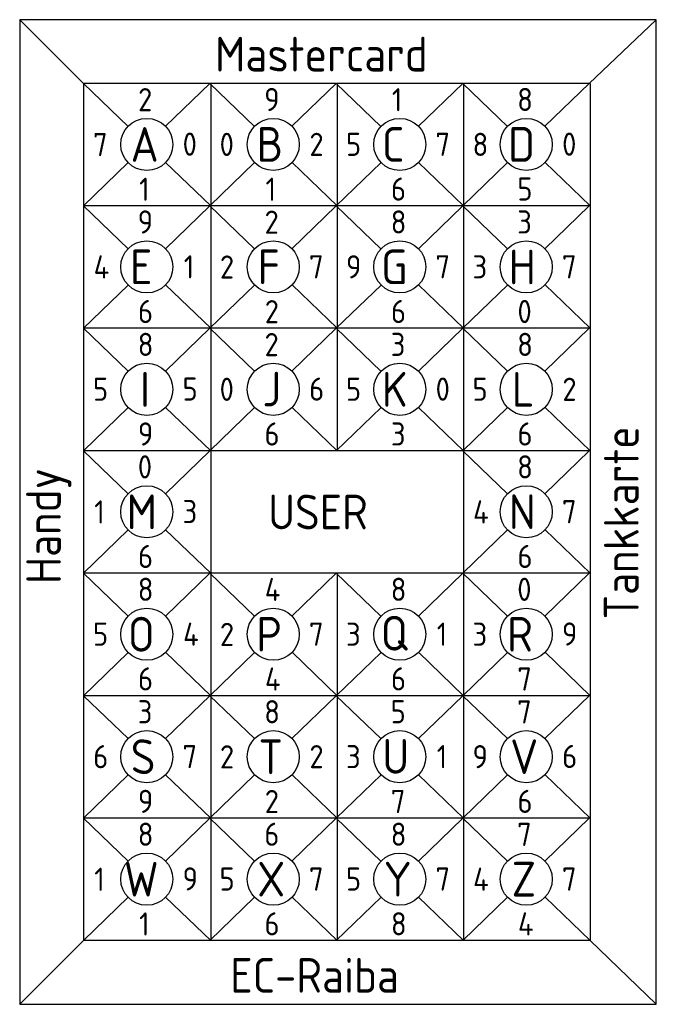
# Model space of a CAD drawing. Extents: x 0 to 55, y 0 to 85.
import ezdxf

# ---------------------------------------------------------------- set-up
doc = ezdxf.new("R2010")
doc.units = 0
doc.layers.add('AM_0', color=7, linetype='CONTINUOUS')
doc.styles.get("Standard").update_dxf_attribs({"font": 'ISOCP.SHX'})

msp = doc.modelspace()

# ---------------------------------------------------------------- linework, layer by layer
at = {"layer": 'AM_0'}
for p, q in [((5.5, 79.5), (0, 85)), ((55, 85), (49.208, 79.5)), ((49.281, 79.5), (5.5, 79.5)), ((5.5, 79.5), (5.5, 5.5)), ((5.5, 79.5), (9.359, 75.791)), ((16.427, 79.5), (12.599, 75.796)), ((16.427, 79.5), (20.286, 75.791)), ((16.5, 79.5), (16.5, 68.929)), ((27.354, 79.5), (23.526, 75.796)), ((27.354, 79.5), (31.213, 75.791)), ((27.427, 79.5), (27.427, 68.929)), ((38.281, 79.5), (34.453, 75.796)), ((38.281, 79.5), (42.141, 75.791)), ((38.354, 79.5), (38.354, 68.929)), ((49.208, 79.5), (45.38, 75.796)), ((49.281, 79.5), (49.281, 68.929)), ((9.365, 72.667), (5.5, 68.929)), ((12.604, 72.673), (16.5, 68.929)), ((20.292, 72.667), (16.427, 68.929)), ((23.531, 72.673), (27.427, 68.929)), ((31.219, 72.667), (27.354, 68.929)), ((34.458, 72.673), (38.354, 68.929)), ((42.146, 72.667), (38.281, 68.929)), ((45.385, 72.673), (49.281, 68.929)), ((16.5, 68.929), (5.5, 68.929)), ((5.5, 68.929), (9.359, 65.22)), ((16.427, 68.929), (12.599, 65.225)), ((27.427, 68.929), (16.427, 68.929)), ((16.427, 68.929), (20.286, 65.22)), ((16.5, 68.929), (16.5, 58.357)), ((27.354, 68.929), (23.526, 65.225)), ((38.354, 68.929), (27.354, 68.929)), ((27.354, 68.929), (31.213, 65.22)), ((27.427, 68.929), (27.427, 58.357)), ((38.281, 68.929), (34.453, 65.225)), ((49.281, 68.929), (38.281, 68.929)), ((38.281, 68.929), (42.141, 65.22)), ((38.354, 68.929), (38.354, 58.357)), ((49.208, 68.929), (45.38, 65.225)), ((49.281, 68.929), (49.281, 58.357)), ((9.365, 62.096), (5.5, 58.357)), ((12.604, 62.101), (16.5, 58.357)), ((20.292, 62.096), (16.427, 58.357)), ((23.531, 62.101), (27.427, 58.357)), ((31.219, 62.096), (27.354, 58.357)), ((34.458, 62.101), (38.354, 58.357)), ((42.146, 62.096), (38.281, 58.357)), ((45.385, 62.101), (49.281, 58.357)), ((16.5, 58.357), (5.5, 58.357)), ((5.5, 58.357), (9.359, 54.648)), ((16.427, 58.357), (12.599, 54.653)), ((27.427, 58.357), (16.427, 58.357)), ((16.427, 58.357), (20.286, 54.648)), ((16.5, 58.357), (16.5, 47.786)), ((27.354, 58.357), (23.526, 54.653)), ((38.354, 58.357), (27.354, 58.357)), ((27.354, 58.357), (31.213, 54.648)), ((27.427, 58.357), (27.427, 47.786)), ((38.281, 58.357), (34.453, 54.653)), ((49.281, 58.357), (38.281, 58.357)), ((38.281, 58.357), (42.141, 54.648)), ((38.354, 58.357), (38.354, 47.786)), ((49.208, 58.357), (45.38, 54.653)), ((49.281, 58.357), (49.281, 47.786)), ((9.365, 51.525), (5.5, 47.786)), ((12.604, 51.53), (16.5, 47.786)), ((20.292, 51.525), (16.427, 47.786)), ((23.531, 51.53), (27.427, 47.786)), ((31.219, 51.525), (27.354, 47.786)), ((34.458, 51.53), (38.354, 47.786)), ((42.146, 51.525), (38.281, 47.786)), ((45.385, 51.53), (49.281, 47.786)), ((16.5, 47.786), (5.5, 47.786)), ((5.5, 47.786), (9.359, 44.077)), ((16.427, 47.786), (12.599, 44.082)), ((27.427, 47.786), (16.427, 47.786)), ((16.5, 47.786), (16.5, 37.214)), ((38.354, 47.786), (27.354, 47.786)), ((49.281, 47.786), (38.281, 47.786)), ((38.281, 47.786), (42.141, 44.077)), ((38.354, 47.786), (38.354, 37.214)), ((49.208, 47.786), (45.38, 44.082)), ((49.281, 47.786), (49.281, 37.214)), ((9.365, 40.953), (5.5, 37.214)), ((12.604, 40.959), (16.5, 37.214)), ((42.146, 40.953), (38.281, 37.214)), ((45.385, 40.959), (49.281, 37.214)), ((16.5, 37.214), (5.5, 37.214)), ((5.5, 37.214), (9.359, 33.505)), ((16.427, 37.214), (12.599, 33.511)), ((27.427, 37.214), (16.427, 37.214)), ((16.427, 37.214), (20.286, 33.505)), ((16.5, 37.214), (16.5, 26.643)), ((27.354, 37.214), (23.526, 33.511)), ((38.354, 37.214), (27.354, 37.214)), ((27.354, 37.214), (31.213, 33.505)), ((27.427, 37.214), (27.427, 26.643)), ((38.281, 37.214), (34.453, 33.511)), ((49.281, 37.214), (38.281, 37.214)), ((38.281, 37.214), (42.141, 33.505)), ((38.354, 37.214), (38.354, 26.643)), ((49.208, 37.214), (45.38, 33.511)), ((49.281, 37.214), (49.281, 26.643)), ((9.365, 30.382), (5.5, 26.643)), ((12.604, 30.387), (16.5, 26.643)), ((20.292, 30.382), (16.427, 26.643)), ((23.531, 30.387), (27.427, 26.643)), ((31.219, 30.382), (27.354, 26.643)), ((34.458, 30.387), (38.354, 26.643)), ((42.146, 30.382), (38.281, 26.643)), ((45.385, 30.387), (49.281, 26.643)), ((16.5, 26.643), (5.5, 26.643)), ((5.5, 26.643), (9.359, 22.934)), ((16.427, 26.643), (12.599, 22.939)), ((27.427, 26.643), (16.427, 26.643)), ((16.427, 26.643), (20.286, 22.934)), ((16.5, 26.643), (16.5, 16.071)), ((27.354, 26.643), (23.526, 22.939)), ((38.354, 26.643), (27.354, 26.643)), ((27.354, 26.643), (31.213, 22.934)), ((27.427, 26.643), (27.427, 16.071)), ((38.281, 26.643), (34.453, 22.939)), ((49.281, 26.643), (38.281, 26.643)), ((38.281, 26.643), (42.141, 22.934)), ((38.354, 26.643), (38.354, 16.071)), ((49.208, 26.643), (45.38, 22.939)), ((49.281, 26.643), (49.281, 16.071)), ((9.365, 19.81), (5.5, 16.071)), ((12.604, 19.816), (16.5, 16.071)), ((20.292, 19.81), (16.427, 16.071)), ((23.531, 19.816), (27.427, 16.071)), ((31.219, 19.81), (27.354, 16.071)), ((34.458, 19.816), (38.354, 16.071)), ((42.146, 19.81), (38.281, 16.071)), ((45.385, 19.816), (49.281, 16.071)), ((16.5, 16.071), (5.5, 16.071)), ((5.5, 16.071), (9.359, 12.362)), ((16.427, 16.071), (12.599, 12.368)), ((27.427, 16.071), (16.427, 16.071)), ((16.427, 16.071), (20.286, 12.362)), ((16.5, 16.071), (16.5, 5.5)), ((27.354, 16.071), (23.526, 12.368)), ((38.354, 16.071), (27.354, 16.071)), ((27.354, 16.071), (31.213, 12.362)), ((27.427, 16.071), (27.427, 5.5)), ((38.281, 16.071), (34.453, 12.368)), ((49.281, 16.071), (38.281, 16.071)), ((38.281, 16.071), (42.141, 12.362)), ((38.354, 16.071), (38.354, 5.5)), ((49.208, 16.071), (45.38, 12.368)), ((49.281, 16.071), (49.281, 5.5)), ((9.365, 9.239), (5.5, 5.5)), ((12.604, 9.244), (16.5, 5.5)), ((20.292, 9.239), (16.427, 5.5)), ((23.531, 9.244), (27.427, 5.5)), ((31.219, 9.239), (27.354, 5.5)), ((34.458, 9.244), (38.354, 5.5)), ((42.146, 9.239), (38.281, 5.5)), ((45.385, 9.244), (49.281, 5.5)), ((0, 0), (5.5, 5.5)), ((16.5, 5.5), (5.5, 5.5)), ((27.427, 5.5), (16.427, 5.5)), ((38.354, 5.5), (27.354, 5.5)), ((49.281, 5.5), (38.281, 5.5)), ((55, 0), (49.281, 5.5))]:
    msp.add_line(p, q, dxfattribs=at)
msp.add_lwpolyline([(0, 0), (55, 0), (55, 85), (0, 85)], close=True, dxfattribs=at)
for centre in [(10.982, 74.232), (21.909, 74.232), (32.836, 74.232), (43.763, 74.232), (10.982, 63.66), (21.909, 63.66), (32.836, 63.66), (43.763, 63.66), (10.982, 53.089), (21.909, 53.089), (32.836, 53.089), (43.763, 53.089), (10.982, 42.518), (43.763, 42.518), (10.982, 31.946), (21.909, 31.946), (32.836, 31.946), (43.763, 31.946), (10.982, 21.375), (21.909, 21.375), (32.836, 21.375), (43.763, 21.375), (10.982, 10.803), (21.909, 10.803), (32.836, 10.803), (43.763, 10.803)]:
    msp.add_circle(centre, 2.25, dxfattribs=at)

# ---------------------------------------------------------------- texts
for s, height, p in [('Mastercard', 3, (16.869, 80.525)), ('2', 2, (10.229, 77.094)), ('9', 2, (21.126, 77.111)), ('1', 2, (32.154, 77.094)), ('8', 2, (42.982, 77.111)), ('A', 3, (9.584, 72.732)), ('B', 3, (20.469, 72.732)), ('C', 3, (31.301, 72.732)), ('D', 3, (42.199, 72.732)), ('7', 2, (6.336, 73.223)), ('0', 2, (14.079, 73.254)), ('0', 2, (17.275, 73.236)), ('2', 2, (25.03, 73.237)), ('5', 2, (28.191, 73.24)), ('7', 2, (35.922, 73.241)), ('8', 2, (39.125, 73.236)), ('0', 2, (46.861, 73.254)), ('6', 2, (32.079, 69.379)), ('1', 2, (10.318, 69.362)), ('1', 2, (21.245, 69.362)), ('5', 2, (42.993, 69.383)), ('9', 2, (10.199, 66.539)), ('2', 2, (21.156, 66.522)), ('8', 2, (32.055, 66.539)), ('3', 2, (42.982, 66.54)), ('4', 2, (6.389, 62.652)), ('E', 3, (9.531, 62.16)), ('1', 2, (14.175, 62.665)), ('2', 2, (17.299, 62.648)), ('F', 3, (20.553, 62.16)), ('7', 2, (24.995, 62.669)), ('9', 2, (28.196, 62.665)), ('G', 3, (31.225, 62.16)), ('7', 2, (35.922, 62.669)), ('3', 2, (39.125, 62.665)), ('H', 3, (42.251, 62.16)), ('7', 2, (46.849, 62.669)), ('6', 2, (10.225, 58.808)), ('2', 2, (21.173, 58.791)), ('6', 2, (32.079, 58.808)), ('0', 2, (43.004, 58.808)), ('8', 2, (10.201, 55.968)), ('2', 2, (21.156, 55.951)), ('3', 2, (32.055, 55.969)), ('8', 2, (42.982, 55.968)), ('I', 3, (10.392, 51.589)), ('J', 3, (20.967, 51.615)), ('K', 3, (31.289, 51.589)), ('L', 3, (42.519, 51.589)), ('5', 2, (6.337, 52.097)), ('5', 2, (14.069, 52.115)), ('0', 2, (17.275, 52.093)), ('6', 2, (25.009, 52.111)), ('5', 2, (28.191, 52.097)), ('0', 2, (35.934, 52.111)), ('5', 2, (39.118, 52.097)), ('2', 2, (46.884, 52.094)), ('9', 2, (10.217, 48.236)), ('6', 2, (21.152, 48.236)), ('3', 2, (32.072, 48.237)), ('6', 2, (43.006, 48.236)), ('0', 2, (10.205, 45.396)), ('8', 2, (42.982, 45.396)), ('1', 2, (6.443, 41.505)), ('M', 3, (9.239, 41.018)), ('3', 2, (14.075, 41.54)), ('USER', 3, (21.467, 41)), ('4', 2, (39.17, 41.509)), ('N', 3, (42.262, 41.018)), ('7', 2, (46.849, 41.526)), ('6', 2, (10.225, 37.665)), ('6', 2, (43.006, 37.665)), ('8', 2, (10.201, 34.825)), ('4', 2, (21.173, 34.812)), ('8', 2, (32.055, 34.825)), ('0', 2, (42.986, 34.825)), ('O', 3, (9.345, 30.445)), ('P', 3, (20.44, 30.446)), ('Q', 3, (31.193, 30.536)), ('R', 3, (42.111, 30.446)), ('5', 2, (6.337, 30.954)), ('4', 2, (14.12, 30.955)), ('2', 2, (17.299, 30.933)), ('7', 2, (24.995, 30.955)), ('3', 2, (28.198, 30.951)), ('1', 2, (36.029, 30.951)), ('3', 2, (39.125, 30.951)), ('9', 2, (46.855, 30.968)), ('6', 2, (10.225, 27.093)), ('4', 2, (21.19, 27.08)), ('6', 2, (32.079, 27.093)), ('7', 2, (42.992, 27.08)), ('3', 2, (10.201, 24.254)), ('8', 2, (21.128, 24.254)), ('5', 2, (32.048, 24.258)), ('7', 2, (42.974, 24.241)), ('6', 2, (6.351, 20.379)), ('S', 3, (9.599, 19.875)), ('7', 2, (14.068, 20.384)), ('2', 2, (17.299, 20.362)), ('T', 3, (20.622, 19.875)), ('2', 2, (25.03, 20.379)), ('3', 2, (28.198, 20.38)), ('U', 3, (31.327, 19.9)), ('1', 2, (36.029, 20.379)), ('9', 2, (39.123, 20.379)), ('V', 3, (42.372, 19.875)), ('6', 2, (46.863, 20.396)), ('9', 2, (10.217, 16.522)), ('2', 2, (21.173, 16.505)), ('7', 2, (32.065, 16.509)), ('6', 2, (43.006, 16.522)), ('8', 2, (10.201, 13.682)), ('6', 2, (21.135, 13.682)), ('8', 2, (32.055, 13.682)), ('7', 2, (42.974, 13.669)), ('W', 3, (9.002, 9.303)), ('X', 3, (20.515, 9.303)), ('Y', 3, (31.448, 9.303)), ('Z', 3, (42.493, 9.303)), ('1', 2, (6.443, 9.79)), ('9', 2, (14.074, 9.825)), ('5', 2, (17.264, 9.812)), ('7', 2, (24.995, 9.812)), ('5', 2, (28.191, 9.812)), ('7', 2, (35.922, 9.812)), ('4', 2, (39.17, 9.795)), ('7', 2, (46.849, 9.812)), ('1', 2, (10.318, 5.933)), ('6', 2, (21.152, 5.95)), ('8', 2, (32.072, 5.95)), ('4', 2, (43.044, 5.937)), ('EC-Raiba', 3, (18.193, 1))]:
    msp.add_text(s, height=height, dxfattribs=at).set_placement(p)
for s, p in [('Tankkarte', (53.475, 33.221)), ('Handy', (3.559, 36.293))]:
    msp.add_text(s, height=3, rotation=90, dxfattribs=at).set_placement(p)

doc.saveas('drawing.dxf')
